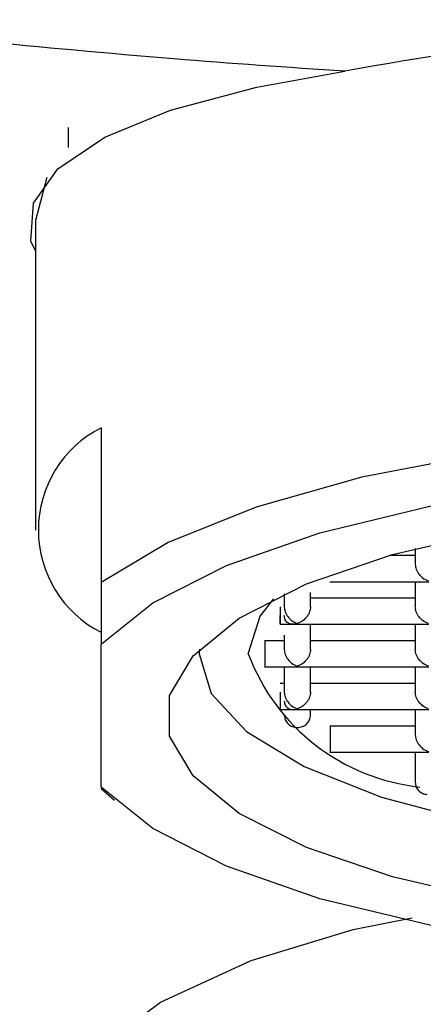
# Model space of a CAD drawing. Header units: millimetres. Extents: x 4041.074 to 4041.294, y 2094.876 to 2095.102.
# Tile 4 of 11: x 4041.17216 to 4041.17833, y 2094.90583 to 2094.92086. Entities that reach past the tile are written whole.
import ezdxf

# ---------------------------------------------------------------- set-up
doc = ezdxf.new("R2010")
doc.units = ezdxf.units.MM
doc.layers.add('SANINDUSA', color=3, linetype='Continuous')

msp = doc.modelspace()

# ---------------------------------------------------------------- linework, layer by layer
at = {"layer": 'SANINDUSA'}
for p, q in [((4041.172902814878, 2094.91921353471), (4041.172902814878, 2094.918911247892)), ((4041.172574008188, 2094.91845281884), (4041.172402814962, 2094.917795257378)), ((4041.172402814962, 2094.917795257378), (4041.172402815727, 2094.913067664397)), ((4041.173402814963, 2094.914629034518), (4041.173402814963, 2094.912265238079)), ((4041.178202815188, 2094.912678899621), (4041.177809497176, 2094.912678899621)), ((4041.178202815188, 2094.912785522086), (4041.178202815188, 2094.912544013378)), ((4041.173402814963, 2094.912265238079), (4041.173402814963, 2094.91132309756)), ((4041.176899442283, 2094.9122789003), (4041.178408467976, 2094.9122789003)), ((4041.178202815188, 2094.9122789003), (4041.178202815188, 2094.911892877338)), ((4041.17620281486, 2094.912094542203), (4041.17620281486, 2094.911892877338)), ((4041.176602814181, 2094.911892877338), (4041.176602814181, 2094.912112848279)), ((4041.178202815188, 2094.91202776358), (4041.176602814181, 2094.91202776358)), ((4041.176138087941, 2094.911627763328), (4041.176408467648, 2094.911627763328)), ((4041.176397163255, 2094.911627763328), (4041.178408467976, 2094.911627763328)), ((4041.176602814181, 2094.911241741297), (4041.176602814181, 2094.911627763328)), ((4041.178202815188, 2094.911627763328), (4041.178202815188, 2094.911241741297)), ((4041.17620281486, 2094.91146423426), (4041.17620281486, 2094.911241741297)), ((4041.173402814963, 2094.909139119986), (4041.173402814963, 2094.91132309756)), ((4041.17620281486, 2094.91137662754), (4041.175899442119, 2094.91137662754)), ((4041.178202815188, 2094.91137662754), (4041.176602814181, 2094.91137662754)), ((4041.174905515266, 2094.911250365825), (4041.174902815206, 2094.911176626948)), ((4041.175899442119, 2094.910976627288), (4041.176408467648, 2094.910976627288)), ((4041.17620281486, 2094.910976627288), (4041.17620281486, 2094.910590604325)), ((4041.176397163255, 2094.910976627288), (4041.178408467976, 2094.910976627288)), ((4041.176602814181, 2094.910590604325), (4041.176602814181, 2094.910976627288)), ((4041.178202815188, 2094.910976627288), (4041.178202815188, 2094.910590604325)), ((4041.17620281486, 2094.910725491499), (4041.176138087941, 2094.910725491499)), ((4041.178202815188, 2094.910725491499), (4041.176602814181, 2094.910725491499)), ((4041.176138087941, 2094.910325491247), (4041.176408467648, 2094.910325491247)), ((4041.176397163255, 2094.910325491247), (4041.178408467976, 2094.910325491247)), ((4041.176602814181, 2094.910240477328), (4041.176602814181, 2094.910325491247)), ((4041.178202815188, 2094.910325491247), (4041.178202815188, 2094.909939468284)), ((4041.178202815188, 2094.910074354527), (4041.176899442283, 2094.910074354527)), ((4041.176899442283, 2094.909674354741), (4041.178408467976, 2094.909674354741)), ((4041.178202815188, 2094.909674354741), (4041.178202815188, 2094.909214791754)), ((4041.173402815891, 2094.90912234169), (4041.173606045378, 2094.908941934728))]:
    msp.add_line(p, q, dxfattribs=at)
at = {"layer": 'SANINDUSA', "flags": 128}
for points in [[(4041.172402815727, 2094.917332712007), (4041.172328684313, 2094.917478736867), (4041.172369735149, 2094.918058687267), (4041.172744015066, 2094.91858367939), (4041.173461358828, 2094.919069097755), (4041.174465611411, 2094.919478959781), (4041.175783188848, 2094.91982920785), (4041.17712707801, 2094.920072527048)], [(4041.195402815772, 2094.912265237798), (4041.194377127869, 2094.912875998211), (4041.193034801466, 2094.91341780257), (4041.19141845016, 2094.913873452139), (4041.189579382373, 2094.914228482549), (4041.187575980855, 2094.914471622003), (4041.185471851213, 2094.914595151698), (4041.183333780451, 2094.914595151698), (4041.181229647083, 2094.914471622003), (4041.179226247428, 2094.914228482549), (4041.177387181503, 2094.913873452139), (4041.175770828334, 2094.91341780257), (4041.174428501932, 2094.912875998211), (4041.173402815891, 2094.912265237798)], [(4041.173402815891, 2094.911323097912), (4041.174192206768, 2094.911953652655), (4041.175319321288, 2094.91252723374), (4041.17674688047, 2094.913024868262), (4041.17842766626, 2094.913430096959), (4041.180306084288, 2094.913729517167), (4041.1823200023, 2094.91391322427), (4041.184402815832, 2094.91397514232), (4041.186485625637, 2094.91391322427), (4041.188499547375, 2094.913729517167), (4041.190377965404, 2094.913430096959), (4041.192058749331, 2094.913024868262), (4041.19348630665, 2094.91252723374), (4041.194613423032, 2094.911953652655), (4041.195402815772, 2094.911323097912)], [(4041.179402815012, 2094.907411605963), (4041.17785420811, 2094.907770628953), (4041.176542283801, 2094.908218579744), (4041.175514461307, 2094.908739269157), (4041.174807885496, 2094.909313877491), (4041.174448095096, 2094.909921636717), (4041.174448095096, 2094.910540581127), (4041.174807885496, 2094.911148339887), (4041.175514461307, 2094.911722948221), (4041.176542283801, 2094.912243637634), (4041.17785420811, 2094.912691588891), (4041.179402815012, 2094.913050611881)], [(4041.175652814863, 2094.911176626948), (4041.175831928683, 2094.911750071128), (4041.176042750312, 2094.912017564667)], [(4041.174905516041, 2094.911250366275), (4041.174902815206, 2094.911176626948), (4041.17508535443, 2094.910573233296), (4041.175625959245, 2094.909993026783), (4041.176503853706, 2094.909458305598), (4041.177685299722, 2094.908989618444), (4041.17912489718, 2094.908604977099), (4041.180767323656, 2094.908319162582), (4041.182549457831, 2094.908143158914), (4041.184402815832, 2094.908083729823), (4041.186256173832, 2094.908143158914), (4041.188038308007, 2094.908319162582), (4041.189680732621, 2094.908604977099), (4041.191120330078, 2094.908989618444), (4041.192301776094, 2094.909458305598), (4041.193179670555, 2094.909993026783), (4041.193720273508, 2094.910573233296), (4041.193902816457, 2094.911176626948), (4041.193900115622, 2094.911250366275)], [(4041.195402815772, 2094.909139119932), (4041.194613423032, 2094.908508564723), (4041.19348630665, 2094.907934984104), (4041.192058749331, 2094.907437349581), (4041.190377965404, 2094.907032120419), (4041.188499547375, 2094.906732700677), (4041.186485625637, 2094.906548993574), (4041.184402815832, 2094.906487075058), (4041.1823200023, 2094.906548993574), (4041.180306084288, 2094.906732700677), (4041.17842766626, 2094.907032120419), (4041.17674688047, 2094.907437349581), (4041.175319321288, 2094.907934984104), (4041.174192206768, 2094.908508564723), (4041.173402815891, 2094.909139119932)], [(4041.173925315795, 2094.900434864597), (4041.17315686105, 2094.90113977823), (4041.17258683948, 2094.902177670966), (4041.172403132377, 2094.90319783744), (4041.172634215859, 2094.904191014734), (4041.173293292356, 2094.905100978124), (4041.174312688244, 2094.905857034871), (4041.175694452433, 2094.906496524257), (4041.177254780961, 2094.906967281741), (4041.178155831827, 2094.907146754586)]]:
    msp.add_lwpolyline(points, dxfattribs=at)
at = {"layer": 'SANINDUSA'}
for centre, radius, start, end in [((4041.18604877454, 2094.871678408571), 0.04920962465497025, 91.91678115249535, 100.4454781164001), ((4041.174197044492, 2094.913067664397), 0.001751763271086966, 116.9612688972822, 243.0387311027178), ((4041.178606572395, 2094.912278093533), 0.003152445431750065, 200.4506625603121, 263.9623282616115)]:
    msp.add_arc(centre, radius, start, end, dxfattribs=at)
for points, knots in [([(4041.17712707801, 2094.920072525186), (4041.176256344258, 2094.920131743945), (4041.174379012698, 2094.920259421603), (4041.172507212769, 2094.920439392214), (4041.171503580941, 2094.920535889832)], [0, 0, 0, 0, 0.4638145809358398, 1, 1, 1, 1]), ([(4041.178202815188, 2094.912544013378), (4041.178203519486, 2094.912531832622), (4041.178204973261, 2094.91250668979), (4041.178216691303, 2094.912467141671), (4041.17823543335, 2094.912427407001), (4041.178267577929, 2094.912380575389), (4041.178322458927, 2094.912325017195), (4041.178372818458, 2094.912302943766), (4041.178402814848, 2094.912289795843)], [0, 0, 0, 0, 0.09925132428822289, 0.2048689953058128, 0.3198216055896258, 0.4464281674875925, 0.6702678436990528, 0.9999999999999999, 0.9999999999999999, 0.9999999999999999, 0.9999999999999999]), ([(4041.176141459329, 2094.911892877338), (4041.176141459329, 2094.911867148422), (4041.176141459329, 2094.911815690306), (4041.176141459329, 2094.911737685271), (4041.176141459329, 2094.911674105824), (4041.176141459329, 2094.911633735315), (4041.176141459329, 2094.911622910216), (4041.176141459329, 2094.911643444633), (4041.176141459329, 2094.91169133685), (4041.176141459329, 2094.911738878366), (4041.176141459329, 2094.911762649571)], [0, 0, 0, 0, 0.1250005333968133, 0.2500024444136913, 0.3750036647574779, 0.4999971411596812, 0.6249951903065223, 0.7499988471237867, 0.8749970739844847, 1, 1, 1, 1]), ([(4041.17620281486, 2094.911892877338), (4041.176203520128, 2094.911880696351), (4041.176204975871, 2094.911855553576), (4041.176216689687, 2094.911816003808), (4041.176235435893, 2094.911776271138), (4041.176267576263, 2094.91172943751), (4041.176322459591, 2094.911673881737), (4041.176372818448, 2094.911651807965), (4041.17640281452, 2094.911638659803)], [0, 0, 0, 0, 0.09925421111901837, 0.2048706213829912, 0.319825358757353, 0.4464293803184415, 0.6702676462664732, 0.9999999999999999, 0.9999999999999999, 0.9999999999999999, 0.9999999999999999]), ([(4041.17640281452, 2094.911638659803), (4041.176372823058, 2094.911632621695), (4041.176322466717, 2094.911622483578), (4041.176267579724, 2094.911641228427), (4041.176235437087, 2094.911667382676), (4041.176216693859, 2094.911694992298), (4041.176204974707, 2094.911726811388), (4041.176203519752, 2094.911750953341), (4041.17620281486, 2094.911762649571)], [0, 0, 0, 0, 0.3296991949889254, 0.5535723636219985, 0.6801646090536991, 0.7951100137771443, 0.9007354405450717, 1, 1, 1, 1]), ([(4041.176602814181, 2094.911892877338), (4041.176602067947, 2094.911880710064), (4041.176600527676, 2094.911855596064), (4041.176588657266, 2094.911816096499), (4041.176570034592, 2094.911776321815), (4041.176538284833, 2094.911729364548), (4041.176481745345, 2094.91167434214), (4041.17643227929, 2094.911651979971), (4041.17640281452, 2094.911638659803)], [0, 0, 0, 0, 0.09925592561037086, 0.2048703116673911, 0.3198237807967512, 0.4464319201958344, 0.6702636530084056, 1, 1, 1, 1]), ([(4041.178402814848, 2094.911638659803), (4041.178373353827, 2094.911651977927), (4041.178323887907, 2094.91167433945), (4041.178267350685, 2094.911729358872), (4041.17823559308, 2094.911776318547), (4041.178216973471, 2094.911816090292), (4041.178205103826, 2094.911855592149), (4041.178203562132, 2094.911880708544), (4041.178202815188, 2094.911892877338)], [0, 0, 0, 0, 0.3296961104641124, 0.5535694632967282, 0.6801623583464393, 0.7951100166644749, 0.9007316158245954, 1, 1, 1, 1]), ([(4041.17590281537, 2094.911374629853), (4041.17590281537, 2094.911375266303), (4041.17590281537, 2094.91138002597), (4041.17590281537, 2094.911359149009), (4041.17590281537, 2094.911313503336), (4041.17590281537, 2094.911265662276), (4041.17590281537, 2094.911241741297)], [0, 0, 0, 0, 0.0489355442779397, 0.3659622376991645, 0.6829751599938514, 1, 1, 1, 1]), ([(4041.17590281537, 2094.911241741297), (4041.17590281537, 2094.91121602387), (4041.17590281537, 2094.911164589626), (4041.17590281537, 2094.911086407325), (4041.17590281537, 2094.911023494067), (4041.17590281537, 2094.910982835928), (4041.17590281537, 2094.910979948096), (4041.17590281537, 2094.910978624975)], [0, 0, 0, 0, 0.206371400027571, 0.4127378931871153, 0.6191126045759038, 0.8254883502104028, 0.9999999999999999, 0.9999999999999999, 0.9999999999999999, 0.9999999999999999]), ([(4041.17620281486, 2094.911241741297), (4041.17620352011, 2094.911229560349), (4041.176204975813, 2094.911204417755), (4041.176216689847, 2094.911164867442), (4041.176235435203, 2094.911125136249), (4041.176267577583, 2094.911078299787), (4041.176322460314, 2094.91102274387), (4041.176372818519, 2094.91100067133), (4041.17640281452, 2094.910987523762)], [0, 0, 0, 0, 0.09925362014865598, 0.2048685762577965, 0.3198226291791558, 0.4464202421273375, 0.6702587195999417, 0.9999999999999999, 0.9999999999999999, 0.9999999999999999, 0.9999999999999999]), ([(4041.176602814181, 2094.911241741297), (4041.176602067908, 2094.911229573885), (4041.176600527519, 2094.911204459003), (4041.176588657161, 2094.911164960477), (4041.176570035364, 2094.911125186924), (4041.17653828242, 2094.911078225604), (4041.176481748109, 2094.91102320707), (4041.176432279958, 2094.911000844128), (4041.17640281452, 2094.910987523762)], [0, 0, 0, 0, 0.09925143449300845, 0.2048659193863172, 0.3198194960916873, 0.4464220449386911, 0.6702642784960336, 1, 1, 1, 1]), ([(4041.178402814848, 2094.910987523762), (4041.178373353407, 2094.911000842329), (4041.178323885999, 2094.911023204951), (4041.178267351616, 2094.911078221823), (4041.178235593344, 2094.911125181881), (4041.178216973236, 2094.911164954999), (4041.178205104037, 2094.911204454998), (4041.178203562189, 2094.911229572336), (4041.178202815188, 2094.911241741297)], [0, 0, 0, 0, 0.3296956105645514, 0.5535773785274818, 0.6801700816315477, 0.7951149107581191, 0.900736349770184, 1, 1, 1, 1]), ([(4041.176141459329, 2094.910590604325), (4041.176141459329, 2094.910564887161), (4041.176141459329, 2094.910513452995), (4041.176141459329, 2094.910435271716), (4041.176141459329, 2094.910372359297), (4041.176141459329, 2094.910331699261), (4041.176141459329, 2094.910328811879), (4041.176141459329, 2094.910327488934)], [0, 0, 0, 0, 0.2063717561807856, 0.4127422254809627, 0.6191184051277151, 0.825487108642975, 1, 1, 1, 1]), ([(4041.17620281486, 2094.910590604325), (4041.176203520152, 2094.910578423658), (4041.17620497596, 2094.910553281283), (4041.176216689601, 2094.910513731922), (4041.176235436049, 2094.910473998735), (4041.176267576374, 2094.910427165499), (4041.176322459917, 2094.910371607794), (4041.176372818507, 2094.910349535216), (4041.17640281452, 2094.910336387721)], [0, 0, 0, 0, 0.09925159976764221, 0.2048673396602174, 0.3198204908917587, 0.4464242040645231, 0.6702634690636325, 1, 1, 1, 1]), ([(4041.176602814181, 2094.910590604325), (4041.176602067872, 2094.910578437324), (4041.176600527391, 2094.910553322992), (4041.176588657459, 2094.910513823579), (4041.17657003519, 2094.910474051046), (4041.176538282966, 2094.91042709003), (4041.176481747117, 2094.910372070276), (4041.176432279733, 2094.910349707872), (4041.17640281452, 2094.910336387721)], [0, 0, 0, 0, 0.09925165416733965, 0.2048688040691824, 0.3198218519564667, 0.4464247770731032, 0.670263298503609, 0.9999999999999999, 0.9999999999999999, 0.9999999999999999, 0.9999999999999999]), ([(4041.178402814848, 2094.910336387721), (4041.178373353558, 2094.910349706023), (4041.178323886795, 2094.91037206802), (4041.178267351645, 2094.91042708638), (4041.178235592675, 2094.910474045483), (4041.178216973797, 2094.910513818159), (4041.178205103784, 2094.910553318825), (4041.178203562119, 2094.910578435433), (4041.178202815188, 2094.910590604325)], [0, 0, 0, 0, 0.3296965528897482, 0.5535745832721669, 0.6801657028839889, 0.7951143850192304, 0.9007337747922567, 1, 1, 1, 1]), ([(4041.17620281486, 2094.910460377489), (4041.176203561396, 2094.910448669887), (4041.176205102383, 2094.910424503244), (4041.176216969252, 2094.910392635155), (4041.176235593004, 2094.910365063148), (4041.176267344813, 2094.910339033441), (4041.176323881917, 2094.910319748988), (4041.176373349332, 2094.910330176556), (4041.17640281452, 2094.910336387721)], [0, 0, 0, 0, 0.0992436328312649, 0.2048570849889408, 0.3198100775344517, 0.4464246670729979, 0.6702637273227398, 1, 1, 1, 1]), ([(4041.17620281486, 2094.910241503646), (4041.176205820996, 2094.910216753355), (4041.176211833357, 2094.910167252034), (4041.176258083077, 2094.910104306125), (4041.176324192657, 2094.910062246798), (4041.176402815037, 2094.91004747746), (4041.176481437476, 2094.910062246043), (4041.176547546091, 2094.910104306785), (4041.176593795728, 2094.910167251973), (4041.17659980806, 2094.910216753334), (4041.176602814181, 2094.910241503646)], [0, 0, 0, 0, 0.1249980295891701, 0.2499997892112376, 0.3750006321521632, 0.4999997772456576, 0.6250018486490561, 0.7500002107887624, 0.8750019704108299, 1, 1, 1, 1]), ([(4041.176902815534, 2094.91007235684), (4041.176902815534, 2094.910072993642), (4041.176902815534, 2094.910077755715), (4041.176902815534, 2094.910056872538), (4041.176902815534, 2094.910011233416), (4041.176902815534, 2094.90996338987), (4041.176902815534, 2094.909939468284)], [0, 0, 0, 0, 0.04893645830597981, 0.3659520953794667, 0.6829785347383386, 1, 1, 1, 1]), ([(4041.176902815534, 2094.909939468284), (4041.176902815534, 2094.909913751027), (4041.176902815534, 2094.90986231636), (4041.176902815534, 2094.909784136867), (4041.176902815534, 2094.909721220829), (4041.176902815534, 2094.90968056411), (4041.176902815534, 2094.909677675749), (4041.176902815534, 2094.909676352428)], [0, 0, 0, 0, 0.2063720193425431, 0.412745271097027, 0.619116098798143, 0.8254955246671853, 1, 1, 1, 1]), ([(4041.178202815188, 2094.909939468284), (4041.178203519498, 2094.909927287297), (4041.178204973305, 2094.909902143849), (4041.178216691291, 2094.909862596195), (4041.1782354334, 2094.909822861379), (4041.178267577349, 2094.909776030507), (4041.178322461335, 2094.909720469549), (4041.178372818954, 2094.909698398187), (4041.178402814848, 2094.909685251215)], [0, 0, 0, 0, 0.09924971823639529, 0.204866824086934, 0.3198188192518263, 0.4464247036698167, 0.670258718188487, 1, 1, 1, 1]), ([(4041.178202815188, 2094.909216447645), (4041.178205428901, 2094.909193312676), (4041.178210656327, 2094.909147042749), (4041.178251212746, 2094.909087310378), (4041.178309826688, 2094.909042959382), (4041.178357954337, 2094.909033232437), (4041.178382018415, 2094.909028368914)], [0, 0, 0, 0, 0.2499992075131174, 0.4999982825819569, 0.7499965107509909, 1, 1, 1, 1])]:
    msp.add_open_spline(points, degree=3, knots=knots, dxfattribs=at)

doc.saveas('drawing.dxf')
